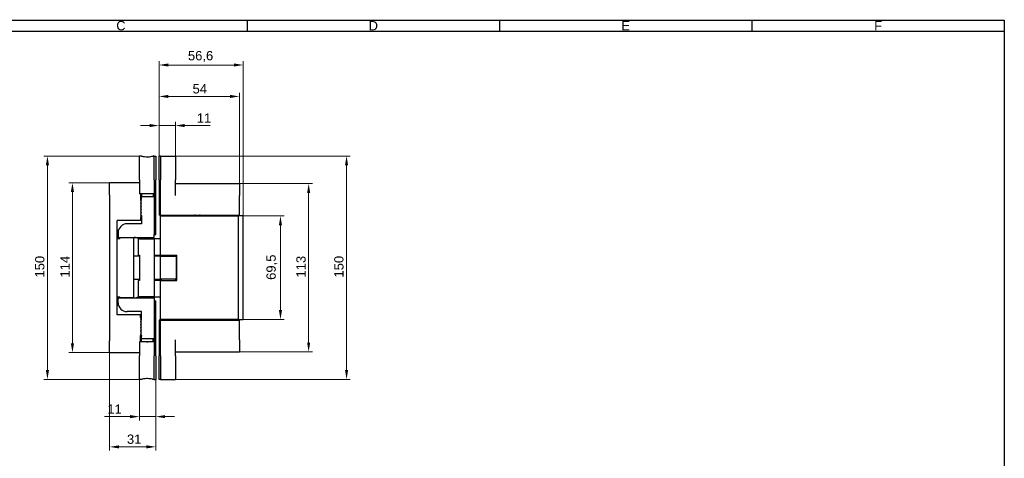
# Model space of a CAD drawing. Header units: millimetres. Extents: x 12 to 1038, y 10 to 730.
# Tile 7 of 7: x 376 to 1038, y 436 to 730. Entities that reach past the tile are written whole.
import ezdxf

# ---------------------------------------------------------------- set-up
doc = ezdxf.new("R2010")
doc.units = ezdxf.units.MM
doc.header["$LTSCALE"] = 2.5
for name, color, linetype, lineweight in [('Bordo (ISO)', 7, 'Continuous', 25), ('Quota (ISO)', 7, 'Continuous', 15), ('Visibile (ISO)', 7, 'Continuous', 25)]:
    doc.layers.add(name, color=color, linetype=linetype, lineweight=lineweight)
doc.styles.add('Miglioranzo', font='ARIAL.TTF')
doc.dimstyles.new('Migliioranzo', dxfattribs={"dimscale": 2.5, "dimtxt": 2.5, "dimasz": 2.5, "dimexe": 1, "dimexo": 0, "dimgap": 0.762, "dimtad": 1, "dimtoh": 1, "dimrnd": 1e-08, "dimtxsty": 'Miglioranzo', "dimcen": 0.09, "dimdle": 10, "dimclrd": 256, "dimclre": 256, "dimclrt": 256, "dimazin": 2, "dimtfac": 0.8, "dimtmove": 0, "dimatfit": 3, "dimfxl": 1, "dimtolj": 1, "dimlwd": -1, "dimlwe": -1, "dimarcsym": 0})

# ---------------------------------------------------------------- blocks, each defined once
blk = doc.blocks.new('Bordi Bordo A3')
at = {"layer": 'Bordo (ISO)'}
for p, q in [((8, 292), (415, 292)), ((211.5, 292), (211.5, 289)), ((279.33, 292), (279.33, 289)), ((347.17, 292), (347.17, 289)), ((415, 292), (415, 5)), ((415, 292), (415, 289)), ((5, 289), (415, 289))]:
    blk.add_line(p, q, dxfattribs=at)
at = {"layer": 'Bordo (ISO)', "char_height": 2.5, "attachment_point": 5, "style": 'Miglioranzo'}
for s, insert, width in [('C', (177.58, 290.5), 6.0822), ('D', (245.42, 290.5), 7.6983)]:
    blk.add_mtext(s, dxfattribs=dict(at, insert=insert, width=width))
for s, insert in [('E', (313.25, 290.5)), ('F', (381.08, 290.5))]:
    blk.add_mtext(s, dxfattribs=dict(at, insert=insert))
blk = doc.blocks.new('*D19')
at = {"layer": 'Defpoints', "color": 0}
for p in [(436.39, 620.76), (411.39, 506.76), (436.39, 506.76)]:
    blk.add_point(p, dxfattribs=at)
at = {"layer": 'Quota (ISO)'}
for p, q in [((436.39, 620.76), (408.89, 620.76)), ((411.39, 614.51), (411.39, 513.01)), ((436.39, 506.76), (408.89, 506.76))]:
    blk.add_line(p, q, dxfattribs=at)
for points in [[(410.34, 614.51), (412.43, 614.51), (411.39, 620.76)], [(410.34, 513.01), (412.43, 513.01), (411.39, 506.76)]]:
    blk.add_solid(points, dxfattribs=at)
at = {"layer": 'Quota (ISO)', "insert": (403.21, 557.17), "char_height": 6.25, "attachment_point": 1, "rotation": 90, "style": 'Miglioranzo'}
blk.add_mtext('\\A1;114', dxfattribs=at)
blk = doc.blocks.new('*D20')
at = {"layer": 'Defpoints', "color": 0}
for p in [(456.39, 638.76), (394.59, 488.76), (456.39, 488.76)]:
    blk.add_point(p, dxfattribs=at)
at = {"layer": 'Quota (ISO)'}
for p, q in [((456.39, 638.76), (392.09, 638.76)), ((394.59, 632.51), (394.59, 495.01)), ((456.39, 488.76), (392.09, 488.76))]:
    blk.add_line(p, q, dxfattribs=at)
for points in [[(393.55, 632.51), (395.63, 632.51), (394.59, 638.76)], [(393.55, 495.01), (395.63, 495.01), (394.59, 488.76)]]:
    blk.add_solid(points, dxfattribs=at)
at = {"layer": 'Quota (ISO)', "insert": (386.3, 557.16), "char_height": 6.25, "attachment_point": 1, "rotation": 90, "style": 'Miglioranzo'}
blk.add_mtext('\\A1;150', dxfattribs=at)
blk = doc.blocks.new('*D21')
at = {"layer": 'Defpoints', "color": 0}
for p in [(456.39, 488.76), (467.39, 488.76), (467.39, 463.76)]:
    blk.add_point(p, dxfattribs=at)
at = {"layer": 'Quota (ISO)'}
for p, q in [((456.39, 488.76), (456.39, 461.26)), ((467.39, 488.76), (467.39, 461.26)), ((450.14, 463.76), (432.92, 463.76)), ((467.39, 463.76), (456.39, 463.76)), ((473.64, 463.76), (479.89, 463.76))]:
    blk.add_line(p, q, dxfattribs=at)
for points in [[(450.14, 464.8), (450.14, 462.72), (456.39, 463.76)], [(473.64, 464.8), (473.64, 462.72), (467.39, 463.76)]]:
    blk.add_solid(points, dxfattribs=at)
at = {"layer": 'Quota (ISO)', "insert": (434.82, 471.94), "char_height": 6.25, "attachment_point": 1, "style": 'Miglioranzo'}
blk.add_mtext('\\A1;11', dxfattribs=at)
blk = doc.blocks.new('*D22')
at = {"layer": 'Defpoints', "color": 0}
for p in [(436.39, 514.76), (467.39, 488.76), (436.39, 443.46)]:
    blk.add_point(p, dxfattribs=at)
at = {"layer": 'Quota (ISO)'}
for p, q in [((436.39, 514.76), (436.39, 440.96)), ((467.39, 488.76), (467.39, 440.96)), ((461.14, 443.46), (442.64, 443.46))]:
    blk.add_line(p, q, dxfattribs=at)
for points in [[(442.64, 444.5), (442.64, 442.42), (436.39, 443.46)], [(461.14, 444.5), (461.14, 442.42), (467.39, 443.46)]]:
    blk.add_solid(points, dxfattribs=at)
at = {"layer": 'Quota (ISO)', "insert": (448.02, 451.75), "char_height": 6.25, "attachment_point": 1, "style": 'Miglioranzo'}
blk.add_mtext('\\A1;31', dxfattribs=at)
blk = doc.blocks.new('*D23')
at = {"layer": 'Defpoints', "color": 0}
for p in [(480.55, 659.23), (469.55, 638.76), (480.55, 638.76)]:
    blk.add_point(p, dxfattribs=at)
at = {"layer": 'Quota (ISO)'}
for p, q in [((469.55, 638.76), (469.55, 661.73)), ((480.55, 638.76), (480.55, 661.73)), ((463.3, 659.23), (457.05, 659.23)), ((469.55, 659.23), (480.55, 659.23)), ((486.8, 659.23), (504.02, 659.23))]:
    blk.add_line(p, q, dxfattribs=at)
for points in [[(463.3, 660.27), (463.3, 658.18), (469.55, 659.23)], [(486.8, 660.27), (486.8, 658.18), (480.55, 659.23)]]:
    blk.add_solid(points, dxfattribs=at)
at = {"layer": 'Quota (ISO)', "insert": (494.96, 667.41), "char_height": 6.25, "attachment_point": 1, "style": 'Miglioranzo'}
blk.add_mtext('\\A1;11', dxfattribs=at)
blk = doc.blocks.new('*D24')
at = {"layer": 'Defpoints', "color": 0}
for p in [(523.55, 678.76), (469.55, 638.76), (523.55, 620.26)]:
    blk.add_point(p, dxfattribs=at)
at = {"layer": 'Quota (ISO)'}
for p, q in [((469.55, 638.76), (469.55, 681.26)), ((475.8, 678.76), (517.3, 678.76)), ((523.55, 620.26), (523.55, 681.26))]:
    blk.add_line(p, q, dxfattribs=at)
for points in [[(475.8, 679.8), (475.8, 677.72), (469.55, 678.76)], [(517.3, 679.8), (517.3, 677.72), (523.55, 678.76)]]:
    blk.add_solid(points, dxfattribs=at)
at = {"layer": 'Quota (ISO)', "insert": (492.09, 687.02), "char_height": 6.25, "attachment_point": 1, "style": 'Miglioranzo'}
blk.add_mtext('\\A1;54', dxfattribs=at)
blk = doc.blocks.new('*D25')
at = {"layer": 'Defpoints', "color": 0}
for p in [(469.55, 699.88), (469.55, 638.76), (526.15, 598.41)]:
    blk.add_point(p, dxfattribs=at)
at = {"layer": 'Quota (ISO)'}
for p, q in [((469.55, 638.76), (469.55, 702.38)), ((526.15, 598.41), (526.15, 702.38)), ((519.9, 699.88), (475.8, 699.88))]:
    blk.add_line(p, q, dxfattribs=at)
for points in [[(475.8, 700.92), (475.8, 698.84), (469.55, 699.88)], [(519.9, 700.92), (519.9, 698.84), (526.15, 699.88)]]:
    blk.add_solid(points, dxfattribs=at)
at = {"layer": 'Quota (ISO)', "insert": (488.99, 709.29), "char_height": 6.25, "attachment_point": 1, "style": 'Miglioranzo'}
blk.add_mtext('\\A1;56,6', dxfattribs=at)
blk = doc.blocks.new('*D26')
at = {"layer": 'Defpoints', "color": 0}
for p in [(526.05, 598.51), (551.15, 598.51), (526.05, 529.01)]:
    blk.add_point(p, dxfattribs=at)
at = {"layer": 'Quota (ISO)'}
for p, q in [((526.05, 598.51), (553.65, 598.51)), ((551.15, 535.26), (551.15, 592.26)), ((526.05, 529.01), (553.65, 529.01))]:
    blk.add_line(p, q, dxfattribs=at)
for points in [[(550.11, 592.26), (552.19, 592.26), (551.15, 598.51)], [(550.11, 535.26), (552.19, 535.26), (551.15, 529.01)]]:
    blk.add_solid(points, dxfattribs=at)
at = {"layer": 'Quota (ISO)', "insert": (541.73, 555.6), "char_height": 6.25, "attachment_point": 1, "rotation": 90, "style": 'Miglioranzo'}
blk.add_mtext('\\A1;69,5', dxfattribs=at)
blk = doc.blocks.new('*D27')
at = {"layer": 'Defpoints', "color": 0}
for p in [(523.55, 620.26), (523.55, 507.26), (570.1, 507.26)]:
    blk.add_point(p, dxfattribs=at)
at = {"layer": 'Quota (ISO)'}
for p, q in [((523.55, 620.26), (572.6, 620.26)), ((570.1, 614.01), (570.1, 513.51)), ((523.55, 507.26), (572.6, 507.26))]:
    blk.add_line(p, q, dxfattribs=at)
for points in [[(569.06, 614.01), (571.14, 614.01), (570.1, 620.26)], [(569.06, 513.51), (571.14, 513.51), (570.1, 507.26)]]:
    blk.add_solid(points, dxfattribs=at)
at = {"layer": 'Quota (ISO)', "insert": (561.81, 557.15), "char_height": 6.25, "attachment_point": 1, "rotation": 90, "style": 'Miglioranzo'}
blk.add_mtext('\\A1;113', dxfattribs=at)
blk = doc.blocks.new('*D28')
at = {"layer": 'Defpoints', "color": 0}
for p in [(480.55, 638.76), (480.55, 488.76), (595.55, 488.76)]:
    blk.add_point(p, dxfattribs=at)
at = {"layer": 'Quota (ISO)'}
for p, q in [((480.55, 638.76), (598.05, 638.76)), ((595.55, 632.51), (595.55, 495.01)), ((480.55, 488.76), (598.05, 488.76))]:
    blk.add_line(p, q, dxfattribs=at)
for points in [[(594.51, 632.51), (596.59, 632.51), (595.55, 638.76)], [(594.51, 495.01), (596.59, 495.01), (595.55, 488.76)]]:
    blk.add_solid(points, dxfattribs=at)
at = {"layer": 'Quota (ISO)', "insert": (587.26, 557.16), "char_height": 6.25, "attachment_point": 1, "rotation": 90, "style": 'Miglioranzo'}
blk.add_mtext('\\A1;150', dxfattribs=at)

msp = doc.modelspace()

# ---------------------------------------------------------------- linework, layer by layer
at = {"layer": 'Visibile (ISO)'}
for p, q in [((456.386, 622.863), (456.386, 638.763)), ((457.786, 638.763), (456.386, 638.763)), ((466.386, 638.763), (465.586, 638.763)), ((466.386, 622.863), (466.386, 638.763)), ((466.386, 638.713), (467.386, 638.713)), ((467.386, 638.713), (467.386, 622.813)), ((469.551, 622.863), (469.551, 638.763)), ((470.551, 638.763), (469.551, 638.763)), ((470.551, 638.763), (470.551, 622.863)), ((470.551, 638.763), (480.551, 638.763)), ((470.551, 638.763), (470.551, 622.863)), ((480.551, 638.763), (480.551, 622.863)), ((456.386, 622.863), (456.386, 613.463)), ((466.386, 622.863), (466.386, 613.463)), ((466.386, 622.813), (466.386, 585.963)), ((467.386, 585.963), (467.386, 622.813)), ((469.551, 622.863), (469.551, 599.013)), ((470.551, 599.013), (470.551, 622.863)), ((470.551, 599.013), (470.551, 622.863)), ((480.551, 612.263), (480.551, 622.863)), ((456.386, 620.763), (436.386, 620.763)), ((436.386, 612.763), (436.386, 620.763)), ((480.551, 620.263), (523.551, 620.263)), ((523.551, 620.263), (523.551, 612.263)), ((436.386, 612.763), (436.386, 514.763)), ((466.386, 613.463), (456.386, 613.463)), ((457.186, 613.463), (457.186, 612.763)), ((457.186, 612.763), (457.186, 609.263)), ((457.186, 609.263), (457.686, 609.763)), ((457.186, 609.263), (457.686, 608.763)), ((457.686, 608.763), (457.186, 608.263)), ((457.686, 613.463), (457.686, 611.263)), ((457.686, 609.763), (457.686, 611.263)), ((466.386, 611.263), (457.686, 611.263)), ((465.686, 613.463), (465.686, 611.263)), ((523.551, 599.013), (523.551, 612.263)), ((457.186, 608.263), (457.686, 607.763)), ((457.686, 607.763), (457.186, 607.263)), ((457.186, 607.263), (457.686, 606.763)), ((457.686, 606.763), (457.186, 606.263)), ((457.186, 606.263), (457.686, 605.763)), ((457.686, 605.763), (457.186, 605.263)), ((457.186, 605.263), (457.686, 604.763)), ((457.686, 604.763), (457.186, 604.263)), ((457.186, 604.263), (457.686, 603.763)), ((457.686, 603.763), (457.186, 603.263)), ((457.186, 603.263), (457.686, 602.763)), ((457.686, 602.763), (457.186, 602.263)), ((457.186, 602.263), (457.686, 601.763)), ((457.186, 595.513), (441.386, 595.513)), ((441.386, 532.013), (441.386, 595.513)), ((457.686, 601.763), (457.186, 601.263)), ((457.186, 601.263), (457.686, 600.763)), ((457.686, 600.763), (457.186, 600.263)), ((457.186, 600.263), (457.686, 599.763)), ((457.686, 599.763), (457.186, 599.263)), ((457.186, 599.263), (457.686, 598.763)), ((457.686, 598.763), (457.186, 598.263)), ((457.186, 598.263), (457.686, 597.763)), ((457.686, 597.763), (457.186, 597.263)), ((457.186, 597.263), (457.186, 595.513)), ((457.686, 598.763), (457.686, 597.763)), ((457.686, 597.763), (457.686, 593.263)), ((470.551, 599.013), (469.551, 599.013)), ((470.551, 599.013), (523.551, 599.013)), ((470.551, 598.513), (470.551, 599.013)), ((470.551, 572.263), (470.551, 598.513)), ((470.551, 598.513), (488.551, 598.513)), ((474.551, 599.013), (474.551, 598.513)), ((488.551, 598.513), (492.551, 598.513)), ((488.551, 598.513), (522.651, 598.513)), ((488.551, 598.513), (488.551, 598.513)), ((492.551, 598.513), (492.551, 599.013)), ((492.551, 598.513), (492.551, 598.513)), ((517.651, 599.013), (517.651, 598.513)), ((522.651, 598.513), (522.651, 529.013)), ((526.051, 598.513), (522.651, 598.513)), ((523.551, 598.513), (523.551, 599.013)), ((526.151, 529.113), (526.151, 598.413)), ((457.686, 593.263), (448.091, 593.263)), ((441.386, 584.013), (442.091, 584.013)), ((443.288, 583.263), (441.386, 583.263)), ((442.091, 587.263), (442.091, 584.013)), ((442.091, 584.013), (466.386, 584.013)), ((443.136, 583.263), (443.136, 584.013)), ((452.636, 543.533), (452.636, 584.013)), ((455.535, 583.263), (455.855, 583.263)), ((455.535, 583.263), (455.535, 572.263)), ((456.51, 583.263), (455.855, 583.263)), ((456.51, 583.263), (466.386, 583.263)), ((456.636, 583.263), (456.636, 584.013)), ((466.136, 583.263), (466.136, 584.013)), ((466.386, 584.013), (466.386, 585.963)), ((466.386, 585.963), (467.386, 585.963)), ((466.386, 583.263), (466.386, 544.263)), ((470.551, 583.263), (466.386, 583.263)), ((456.386, 571.513), (452.636, 571.513)), ((455.855, 572.263), (455.535, 572.263)), ((455.855, 572.263), (456.51, 572.263)), ((456.386, 572.263), (456.386, 555.263)), ((466.386, 572.263), (470.551, 572.263)), ((466.998, 571.513), (466.386, 571.513)), ((470.651, 571.513), (466.998, 571.513)), ((470.551, 572.263), (481.551, 572.263)), ((470.651, 571.513), (480.628, 571.513)), ((470.651, 556.013), (470.651, 571.513)), ((470.901, 571.513), (470.901, 572.263)), ((480.401, 571.513), (480.401, 572.263)), ((480.551, 571.513), (480.551, 572.263)), ((481.341, 571.513), (480.628, 571.513)), ((481.341, 571.513), (481.405, 571.513)), ((481.405, 556.013), (481.405, 571.513)), ((481.551, 555.263), (481.551, 572.263)), ((452.636, 556.013), (456.386, 556.013)), ((466.386, 556.013), (466.998, 556.013)), ((466.998, 556.013), (470.651, 556.013)), ((480.628, 556.013), (470.651, 556.013)), ((470.901, 556.013), (470.901, 555.263)), ((480.401, 556.013), (480.401, 555.263)), ((480.551, 555.263), (480.551, 556.013)), ((480.628, 556.013), (481.341, 556.013)), ((481.405, 556.013), (481.341, 556.013)), ((455.535, 555.263), (455.855, 555.263)), ((455.535, 555.263), (455.535, 544.263)), ((456.51, 555.263), (455.855, 555.263)), ((470.551, 555.263), (466.386, 555.263)), ((470.551, 529.013), (470.551, 555.263)), ((470.551, 555.263), (481.551, 555.263)), ((441.386, 544.283), (443.288, 544.283)), ((442.091, 543.513), (441.386, 543.513)), ((442.091, 543.513), (466.386, 543.513)), ((442.091, 540.263), (442.091, 543.513)), ((443.136, 543.533), (443.136, 544.283)), ((452.636, 543.533), (443.136, 543.533)), ((455.855, 544.263), (455.535, 544.263)), ((455.855, 544.263), (456.51, 544.263)), ((466.386, 544.263), (456.51, 544.263)), ((456.636, 544.263), (456.636, 543.513)), ((466.136, 544.263), (466.136, 543.513)), ((466.386, 544.263), (470.551, 544.263)), ((466.386, 543.513), (466.386, 541.513)), ((466.386, 541.513), (467.386, 541.513)), ((466.386, 541.513), (466.386, 504.663)), ((467.386, 504.663), (467.386, 541.513)), ((457.186, 532.013), (441.386, 532.013)), ((457.686, 534.263), (448.091, 534.263)), ((457.186, 530.263), (457.186, 532.013)), ((457.186, 530.263), (457.686, 529.763)), ((457.686, 529.763), (457.186, 529.263)), ((457.186, 529.263), (457.686, 528.763)), ((457.686, 529.763), (457.686, 534.263)), ((457.686, 528.763), (457.686, 529.763)), ((457.686, 528.763), (457.186, 528.263)), ((457.186, 528.263), (457.686, 527.763)), ((457.686, 527.763), (457.186, 527.263)), ((457.186, 527.263), (457.686, 526.763)), ((457.686, 526.763), (457.186, 526.263)), ((457.186, 526.263), (457.686, 525.763)), ((457.686, 525.763), (457.186, 525.263)), ((457.186, 525.263), (457.686, 524.763)), ((457.686, 524.763), (457.186, 524.263)), ((457.186, 524.263), (457.686, 523.763)), ((457.686, 523.763), (457.186, 523.263)), ((457.186, 523.263), (457.686, 522.763)), ((457.686, 522.763), (457.186, 522.263)), ((469.551, 528.513), (469.551, 504.663)), ((470.551, 528.513), (469.551, 528.513)), ((470.551, 528.513), (470.551, 529.013)), ((522.651, 529.013), (470.551, 529.013)), ((470.551, 528.513), (523.551, 528.513)), ((470.551, 504.663), (470.551, 528.513)), ((470.551, 504.663), (470.551, 528.513)), ((474.551, 529.013), (474.551, 528.513)), ((492.551, 528.513), (492.551, 529.013)), ((517.651, 529.013), (517.651, 528.513)), ((522.651, 529.013), (526.051, 529.013)), ((523.551, 529.013), (523.551, 528.513)), ((523.551, 515.263), (523.551, 528.513)), ((457.186, 522.263), (457.686, 521.763)), ((457.686, 521.763), (457.186, 521.263)), ((457.186, 521.263), (457.686, 520.763)), ((457.686, 520.763), (457.186, 520.263)), ((457.186, 520.263), (457.686, 519.763)), ((457.686, 519.763), (457.186, 519.263)), ((457.186, 519.263), (457.686, 518.763)), ((457.686, 518.763), (457.186, 518.263)), ((457.186, 514.763), (457.186, 518.263)), ((457.686, 517.763), (457.186, 518.263)), ((457.686, 518.263), (457.686, 517.763)), ((457.686, 516.263), (457.686, 517.763)), ((457.686, 516.263), (466.386, 516.263)), ((457.686, 514.063), (457.686, 516.263)), ((465.686, 514.063), (465.686, 516.263)), ((436.386, 506.763), (436.386, 514.763)), ((456.386, 514.013), (456.386, 504.663)), ((466.386, 514.013), (456.386, 514.013)), ((457.186, 514.763), (457.186, 514.013)), ((466.386, 514.013), (466.386, 504.663)), ((480.551, 504.663), (480.551, 515.263)), ((523.551, 515.263), (523.551, 507.263)), ((436.386, 506.763), (456.386, 506.763)), ((456.386, 488.763), (456.386, 504.663)), ((466.386, 488.763), (466.386, 504.663)), ((466.386, 488.763), (466.386, 504.663)), ((467.386, 504.663), (467.386, 488.763)), ((469.551, 488.763), (469.551, 504.663)), ((470.551, 504.663), (470.551, 488.763)), ((470.551, 504.663), (470.551, 488.763)), ((480.551, 507.263), (523.551, 507.263)), ((480.551, 504.663), (480.551, 488.763)), ((457.786, 488.763), (456.386, 488.763)), ((466.386, 488.763), (465.586, 488.763)), ((466.386, 488.763), (467.386, 488.763)), ((470.551, 488.763), (469.551, 488.763)), ((470.551, 488.763), (480.551, 488.763))]:
    msp.add_line(p, q, dxfattribs=at)
for centre, radius, start, end in [((493.551, 593.013), 6, 66.443536, 90), ((496.651, 593.013), 6, 66.443536, 90), ((526.051, 598.413), 0.1, 0, 90), ((439.077, 590.263), 3.5, 311.275433, 341.59152), ((448.091, 587.263), 6, 90, 180), ((452.891, 578.013), 6, 61.044976, 90), ((452.891, 549.513), 6, 270, 298.955024), ((439.077, 537.263), 3.5, 18.40848, 48.724567), ((448.091, 540.263), 6, 180, 270), ((493.551, 534.513), 6, 270, 293.556464), ((496.651, 534.513), 6, 270, 293.556464), ((526.051, 529.113), 0.1, 270, 0)]:
    msp.add_arc(centre, radius, start, end, dxfattribs=at)
for points, knots in [([(457.787, 638.762), (457.787, 638.762), (457.797, 638.76), (457.927, 638.726), (458.34, 638.615), (459.498, 638.4), (460.189, 638.303), (461.677, 638.225), (462.468, 638.249), (463.794, 638.384), (464.342, 638.481), (465.082, 638.635), (465.324, 638.696), (465.543, 638.751), (465.586, 638.763), (465.586, 638.763)], [-1.2159049, -1.2159049, -1.2159049, -1.2159049, -1.167439, -1.167439, -0.9069052, -0.9069052, -0.6833393, -0.6833393, -0.4572859, -0.4572859, -0.2573807, -0.2573807, -0.0989926, -0.0989926, 0, 0, 0, 0]), ([(461.265, 514.012), (461.405, 514.046), (461.548, 514.063), (461.824, 514.063), (461.967, 514.046), (462.108, 514.012)], [0.234141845, 0.234141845, 0.234141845, 0.234141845, 0.27558163, 0.27558163, 0.317021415, 0.317021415, 0.317021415, 0.317021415]), ([(465.586, 488.763), (465.586, 488.763), (465.419, 488.809), (464.71, 488.972), (464.08, 489.103), (462.4, 489.293), (461.298, 489.307), (459.497, 489.14), (458.777, 488.997), (457.976, 488.815), (457.789, 488.765), (457.787, 488.763)], [-2.4318098, -2.4318098, -2.4318098, -2.4318098, -2.2384148, -2.2384148, -1.9911539, -1.9911539, -1.6878444, -1.6878444, -1.4213654, -1.4213654, -1.2159049, -1.2159049, -1.2159049, -1.2159049])]:
    msp.add_open_spline(points, degree=3, knots=knots, dxfattribs=at)
for points in [[(457.686, 514.063), (457.686, 514.063), (457.694, 514.046), (457.709, 514.012)], [(465.664, 514.012), (465.679, 514.046), (465.686, 514.063), (465.686, 514.063)]]:
    msp.add_open_spline(points, degree=3, dxfattribs=at)

# ---------------------------------------------------------------- block references
at = {"xscale": 2.5, "yscale": 2.5, "zscale": 2.5}
msp.add_blockref('Bordi Bordo A3', (0, 0), dxfattribs=at)

# ---------------------------------------------------------------- dimensions: what is measured, and where the dimension line sits
at = {"layer": 'Quota (ISO)'}
for base, p1, p2, angle, override, picture, middle in [((469.551, 699.878), (526.151, 598.413), (469.551, 638.763), 180, {"dimtoh": 0, "dimdec": 2, "dimtp": 0, "dimtm": 0, "dimtdec": 2, "dimtofl": 0, "dimatfit": 1}, '*D25', (497.101, 699.878)), ((523.551, 678.763), (469.551, 638.763), (523.551, 620.263), 180, {"dimtoh": 0, "dimdec": 2, "dimtp": 0, "dimtm": 0, "dimtdec": 2, "dimtofl": 0, "dimatfit": 1}, '*D24', (496.551, 678.763)), ((480.551, 659.227), (469.551, 638.763), (480.551, 638.763), 180, {"dimtoh": 0, "dimdec": 2, "dimtp": 0, "dimtm": 0, "dimtdec": 2, "dimtofl": 1, "dimatfit": 1}, '*D23', (498.535, 659.227)), ((394.591, 488.763), (456.386, 638.763), (456.386, 488.763), 90, {"dimtoh": 0, "dimdec": 2, "dimtp": 0, "dimtm": 0, "dimtdec": 2, "dimtofl": 0, "dimatfit": 1}, '*D20', (394.591, 563.763)), ((595.551, 488.763), (480.551, 638.763), (480.551, 488.763), 270, {"dimtoh": 0, "dimdec": 2, "dimtp": 0, "dimtm": 0, "dimtdec": 2, "dimtofl": 0, "dimatfit": 1}, '*D28', (595.551, 563.763)), ((411.386, 506.763), (436.386, 620.763), (436.386, 506.763), 90, {"dimtoh": 0, "dimdec": 2, "dimtp": 0, "dimtm": 0, "dimtdec": 2, "dimtofl": 0, "dimatfit": 1}, '*D19', (411.386, 563.763)), ((570.103, 507.263), (523.551, 620.263), (523.551, 507.263), 270, {"dimtoh": 0, "dimdec": 2, "dimtp": 0, "dimtm": 0, "dimtdec": 2, "dimtofl": 0, "dimatfit": 1}, '*D27', (570.103, 563.763)), ((551.151, 598.513), (526.051, 529.013), (526.051, 598.513), 90, {"dimtoh": 0, "dimdec": 2, "dimtp": 0, "dimtm": 0, "dimtdec": 2, "dimtofl": 0, "dimatfit": 1}, '*D26', (551.151, 563.763)), ((436.386, 443.462), (467.386, 488.763), (436.386, 514.763), 180, {"dimtoh": 0, "dimdec": 2, "dimtp": 0, "dimtm": 0, "dimtdec": 2, "dimtofl": 0, "dimatfit": 1}, '*D22', (451.886, 443.462)), ((467.386, 463.763), (456.386, 488.763), (467.386, 488.763), 180, {"dimtoh": 0, "dimdec": 2, "dimtp": 0, "dimtm": 0, "dimtdec": 2, "dimtofl": 1, "dimatfit": 1}, '*D21', (438.402, 463.763))]:
    dim = msp.add_linear_dim(base=base, p1=p1, p2=p2, angle=angle, dimstyle='Migliioranzo', override=override, dxfattribs=at)
    dim.commit()
    dim.dimension.update_dxf_attribs({"geometry": picture, "text_midpoint": middle, "dimtype": 160})

doc.saveas('drawing.dxf')
